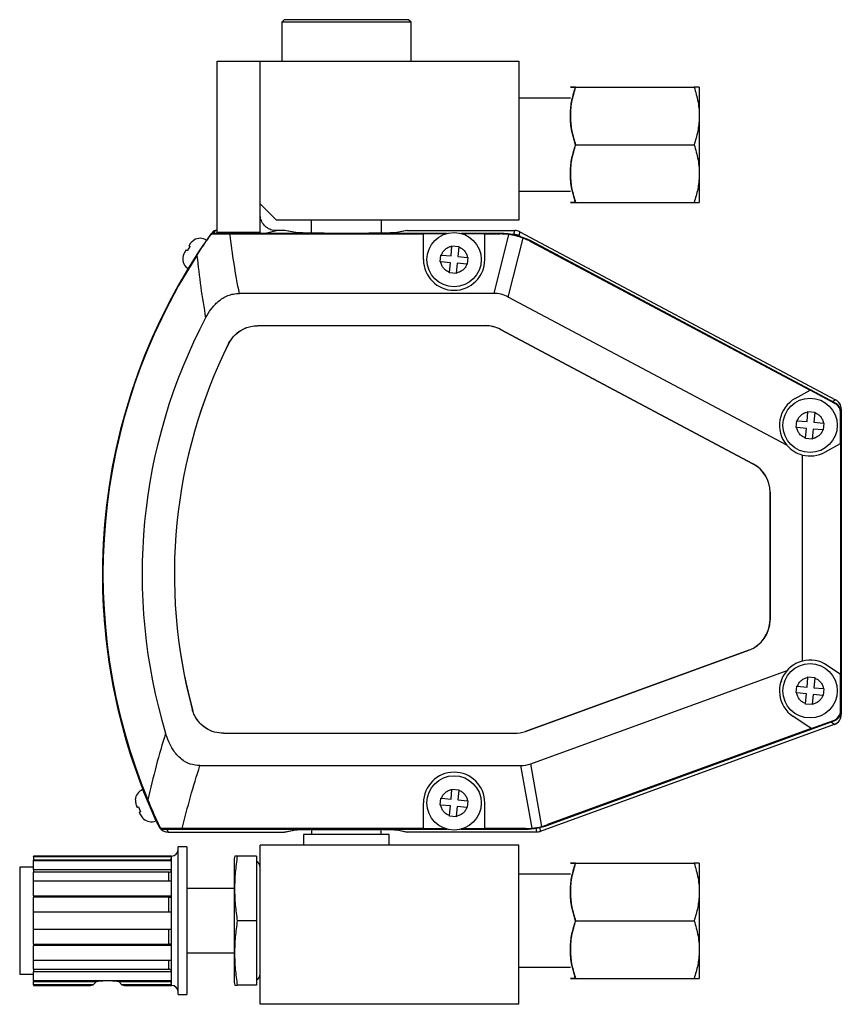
# Model space of a CAD drawing. Header units: inches. Extents: x 0.8 to 15.4, y -3.1 to 15.6.
# Tile 4 of 7: x 10.6 to 15.4, y 2.9 to 8.6. Entities that reach past the tile are written whole.
import ezdxf

# ---------------------------------------------------------------- set-up
doc = ezdxf.new("R2010")
doc.units = ezdxf.units.IN
doc.header["$MEASUREMENT"] = 0

msp = doc.modelspace()

# ---------------------------------------------------------------- linework, layer by layer
at = {"color": 7, "linetype": 'Continuous', "lineweight": 25}
for p, q in [((12.1532, 8.5972), (12.1382, 8.5822)), ((12.1382, 8.5822), (12.1382, 8.3572)), ((12.1885, 8.5822), (12.1382, 8.5822)), ((12.8732, 8.5972), (12.1532, 8.5972)), ((12.8882, 8.5822), (12.1885, 8.5822)), ((12.8882, 8.5822), (12.8732, 8.5972)), ((12.8882, 8.3572), (12.8882, 8.5822)), ((11.7632, 7.3622), (11.7632, 8.3572)), ((11.7632, 8.3572), (12.0132, 8.3572)), ((12.0132, 7.5282), (12.0132, 8.3572)), ((12.0132, 8.3572), (13.5132, 8.3572)), ((13.5132, 8.3572), (13.5132, 7.4342)), ((13.8125, 8.2068), (13.8124, 8.2066)), ((13.8424, 8.2068), (14.5304, 8.2068)), ((14.5604, 8.2066), (14.5603, 8.2068)), ((14.5604, 8.2066), (14.5604, 7.5378)), ((13.8124, 8.1422), (13.5132, 8.1422)), ((13.8424, 7.8722), (14.5304, 7.8722)), ((13.5132, 7.6022), (13.8124, 7.6022)), ((12.0132, 7.5282), (12.1072, 7.4342)), ((12.0132, 7.3622), (12.0132, 7.5282)), ((13.8124, 7.5378), (13.8125, 7.5376)), ((13.8424, 7.5376), (14.5304, 7.5376)), ((14.5603, 7.5376), (14.5604, 7.5378)), ((13.5132, 7.4342), (12.1072, 7.4342)), ((12.3097, 7.4342), (12.3097, 7.359)), ((12.7167, 7.359), (12.7167, 7.4342)), ((11.7398, 7.3682), (11.7315, 7.3566)), ((11.752, 7.3744), (11.74, 7.3575)), ((11.7632, 7.3744), (11.752, 7.3744)), ((11.752, 7.3744), (11.752, 7.3744)), ((12.1071, 7.3734), (12.0427, 7.3575)), ((12.1539, 7.3744), (12.1009, 7.3744)), ((12.2182, 7.3622), (12.1539, 7.3744)), ((12.1566, 7.3742), (12.1539, 7.3744)), ((12.221, 7.362), (12.1566, 7.3742)), ((12.8631, 7.3741), (12.8053, 7.362)), ((12.8662, 7.3744), (12.8084, 7.3623)), ((12.8662, 7.3744), (13.4898, 7.3744)), ((13.4845, 7.3529), (13.4898, 7.3744)), ((11.7257, 7.3482), (11.7242, 7.3512)), ((11.7364, 7.3575), (11.738, 7.3545)), ((13.097, 7.3575), (11.7364, 7.3575)), ((12.0132, 7.3622), (11.7632, 7.3622)), ((11.7632, 7.3575), (11.7632, 7.3622)), ((11.8376, 7.3543), (12.9602, 7.3543)), ((11.9994, 7.3575), (11.9982, 7.3622)), ((12.2182, 7.3622), (12.221, 7.362)), ((12.9602, 7.2055), (12.9602, 7.3543)), ((13.0864, 7.3543), (12.9602, 7.3543)), ((13.4064, 7.3575), (13.1794, 7.3575)), ((13.3162, 7.3543), (13.19, 7.3543)), ((13.3162, 7.2055), (13.3162, 7.3543)), ((13.3162, 7.3543), (13.4056, 7.3543)), ((13.4537, 7.3511), (13.3685, 7.0095)), ((13.4056, 7.3543), (13.4064, 7.3575)), ((13.4526, 6.9885), (13.5378, 7.3301)), ((13.4654, 7.3529), (13.4845, 7.3529)), ((13.4845, 7.3493), (13.4845, 7.3529)), ((13.5136, 7.3456), (13.5119, 7.3424)), ((13.5189, 7.3672), (13.5136, 7.3456)), ((13.5136, 7.3456), (13.5316, 7.336)), ((13.5189, 7.3672), (15.3513, 6.3929)), ((13.5818, 7.3103), (13.5826, 7.3136)), ((13.5818, 7.3103), (15.2027, 6.4478)), ((15.3503, 6.3729), (13.5826, 7.3136)), ((11.5825, 7.26), (11.5775, 7.2523)), ((11.6061, 7.2822), (11.5889, 7.2558)), ((11.6047, 7.2941), (11.5996, 7.2864)), ((13.1204, 7.227), (13.1257, 7.2833)), ((13.1257, 7.2833), (13.1259, 7.2858)), ((13.1259, 7.2858), (13.1651, 7.2821)), ((13.1649, 7.2796), (13.1596, 7.2233)), ((13.1651, 7.2821), (13.1649, 7.2796)), ((13.058, 7.1932), (13.0616, 7.2324)), ((13.0616, 7.2324), (13.0641, 7.2322)), ((13.0641, 7.2322), (13.1204, 7.227)), ((13.1596, 7.2233), (13.2159, 7.2181)), ((13.2184, 7.2178), (13.2148, 7.1786)), ((13.2159, 7.2181), (13.2184, 7.2178)), ((13.0605, 7.193), (13.058, 7.1932)), ((13.1168, 7.1878), (13.0605, 7.193)), ((13.1115, 7.1315), (13.1168, 7.1878)), ((13.156, 7.1841), (13.1507, 7.1278)), ((13.2123, 7.1789), (13.156, 7.1841)), ((13.2148, 7.1786), (13.2123, 7.1789)), ((13.1113, 7.129), (13.1115, 7.1315)), ((13.1505, 7.1253), (13.1113, 7.129)), ((13.1507, 7.1278), (13.1505, 7.1253)), ((13.3685, 7.0095), (11.8926, 7.0095)), ((15.0677, 6.1291), (13.4526, 6.9885)), ((11.9982, 6.8225), (13.3197, 6.8225)), ((11.9985, 6.8221), (11.9982, 6.8225)), ((13.3196, 6.8221), (11.9985, 6.8221)), ((13.3196, 6.8221), (13.3197, 6.8225)), ((13.4077, 6.8001), (13.4078, 6.8006)), ((14.8714, 6.0213), (13.4077, 6.8001)), ((13.4078, 6.8006), (14.8718, 6.0215)), ((11.8304, 6.7187), (11.8307, 6.7183)), ((15.1169, 6.4002), (15.2027, 6.4478)), ((15.3471, 6.371), (15.2027, 6.4478)), ((15.3332, 6.382), (15.3513, 6.3929)), ((15.3471, 6.371), (15.3503, 6.3729)), ((15.1854, 6.266), (15.1907, 6.3223)), ((15.1907, 6.3223), (15.1909, 6.3248)), ((15.1909, 6.3248), (15.2301, 6.3211)), ((15.2299, 6.3186), (15.2246, 6.2623)), ((15.2301, 6.3211), (15.2299, 6.3186)), ((15.3832, 6.3182), (15.3799, 6.3162)), ((15.3799, 6.139), (15.3799, 6.3162)), ((15.3842, 6.3382), (15.3806, 6.336)), ((15.3832, 4.5879), (15.3832, 6.3182)), ((15.3842, 6.3382), (15.3842, 4.5682)), ((15.123, 6.2322), (15.1266, 6.2714)), ((15.1255, 6.232), (15.123, 6.2322)), ((15.1249, 6.2648), (15.1273, 6.2714)), ((15.1818, 6.2268), (15.1255, 6.232)), ((15.1266, 6.2714), (15.1291, 6.2712)), ((15.1291, 6.2712), (15.1854, 6.266)), ((15.1765, 6.1705), (15.1818, 6.2268)), ((15.2246, 6.2623), (15.2809, 6.2571)), ((15.2834, 6.2568), (15.2798, 6.2176)), ((15.2809, 6.2571), (15.2834, 6.2568)), ((15.1763, 6.168), (15.1765, 6.1705)), ((15.2155, 6.1643), (15.1763, 6.168)), ((15.221, 6.2231), (15.2157, 6.1668)), ((15.2773, 6.2179), (15.221, 6.2231)), ((15.2798, 6.2176), (15.2773, 6.2179)), ((15.2157, 6.1668), (15.2155, 6.1643)), ((15.2895, 6.0889), (15.3799, 6.139)), ((15.3799, 6.139), (15.3799, 4.8)), ((15.1582, 4.8768), (15.1582, 6.0723)), ((14.8714, 6.0213), (14.8718, 6.0215)), ((14.9708, 5.8558), (14.9712, 5.856)), ((14.9708, 5.1168), (14.9708, 5.8558)), ((14.9712, 5.856), (14.9712, 5.1165)), ((14.9708, 5.1168), (14.9712, 5.1165)), ((13.5524, 4.4693), (14.8474, 4.9406)), ((14.8478, 4.9403), (13.5524, 4.4688)), ((14.8478, 4.9403), (14.8474, 4.9406)), ((13.5828, 4.2809), (15.0694, 4.8219)), ((15.3799, 4.8), (15.3027, 4.8521)), ((15.3799, 4.5902), (15.3799, 4.8)), ((15.1854, 4.726), (15.1907, 4.7823)), ((15.1907, 4.7823), (15.1909, 4.7848)), ((15.1909, 4.7848), (15.2301, 4.7811)), ((15.2299, 4.7786), (15.2246, 4.7223)), ((15.2301, 4.7811), (15.2299, 4.7786)), ((15.123, 4.6922), (15.1266, 4.7314)), ((15.1255, 4.692), (15.123, 4.6922)), ((15.1249, 4.7248), (15.1273, 4.7314)), ((15.1818, 4.6868), (15.1255, 4.692)), ((15.1266, 4.7314), (15.1291, 4.7312)), ((15.1291, 4.7312), (15.1854, 4.726)), ((15.1765, 4.6305), (15.1818, 4.6868)), ((15.221, 4.6831), (15.2157, 4.6268)), ((15.2773, 4.6779), (15.221, 4.6831)), ((15.2246, 4.7223), (15.2809, 4.7171)), ((15.2834, 4.7168), (15.2798, 4.6776)), ((15.2809, 4.7171), (15.2834, 4.7168)), ((15.1763, 4.628), (15.1765, 4.6305)), ((15.2155, 4.6243), (15.1763, 4.628)), ((15.2157, 4.6268), (15.2155, 4.6243)), ((15.2798, 4.6776), (15.2773, 4.6779)), ((11.62, 4.5964), (11.6197, 4.5959)), ((15.3799, 4.5902), (15.3832, 4.5879)), ((15.3807, 4.5707), (15.3842, 4.5682)), ((13.6814, 3.9251), (15.3424, 4.5297)), ((15.2103, 4.4851), (15.1037, 4.557)), ((15.2103, 4.4851), (15.3391, 4.532)), ((15.3434, 4.51), (15.3246, 4.5232)), ((15.3391, 4.532), (15.3424, 4.5297)), ((15.3842, 4.5682), (15.3842, 4.5682)), ((11.8006, 4.4575), (11.801, 4.458)), ((13.4883, 4.4575), (11.8006, 4.4575)), ((11.801, 4.458), (13.4883, 4.458)), ((13.4883, 4.458), (13.4883, 4.4575)), ((13.5524, 4.4693), (13.5524, 4.4688)), ((15.3434, 4.51), (13.6383, 3.8894)), ((15.2103, 4.4851), (13.6808, 3.9284)), ((11.6639, 4.2705), (13.5241, 4.2705)), ((13.5241, 4.2705), (13.5881, 3.9075)), ((13.6468, 3.9179), (13.5828, 4.2809)), ((11.3325, 4.1323), (11.3309, 4.1317)), ((11.3309, 4.1317), (11.4078, 3.9505)), ((13.1204, 4.076), (13.1257, 4.1323)), ((13.1257, 4.1323), (13.1259, 4.1348)), ((13.1259, 4.1348), (13.1651, 4.1311)), ((13.1649, 4.1286), (13.1596, 4.0723)), ((13.1651, 4.1311), (13.1649, 4.1286)), ((13.058, 4.0422), (13.0616, 4.0814)), ((13.0616, 4.0814), (13.0641, 4.0812)), ((13.0641, 4.0812), (13.1204, 4.076)), ((13.1596, 4.0723), (13.2159, 4.0671)), ((13.2184, 4.0668), (13.2148, 4.0276)), ((13.2159, 4.0671), (13.2184, 4.0668)), ((11.2962, 4.0371), (11.2998, 4.0286)), ((11.3068, 4.0316), (11.3191, 4.0026)), ((11.3121, 3.9996), (11.3157, 3.9911)), ((11.3887, 4.0023), (11.3868, 4.0015)), ((12.9602, 3.9058), (12.9602, 4.0545)), ((13.0605, 4.042), (13.058, 4.0422)), ((13.1168, 4.0368), (13.0605, 4.042)), ((13.1115, 3.9805), (13.1168, 4.0368)), ((13.156, 4.0331), (13.1507, 3.9768)), ((13.2123, 4.0279), (13.156, 4.0331)), ((13.2148, 4.0276), (13.2123, 4.0279)), ((13.3162, 3.9058), (13.3162, 4.0545)), ((11.3929, 3.9878), (11.3948, 3.9886)), ((11.4078, 3.9505), (11.4094, 3.9511)), ((11.415, 3.9441), (11.4131, 3.9432)), ((11.4131, 3.9432), (11.4233, 3.9212)), ((11.4226, 3.9287), (11.4131, 3.9432)), ((13.1113, 3.978), (13.1115, 3.9805)), ((13.1505, 3.9743), (13.1113, 3.978)), ((13.1507, 3.9768), (13.1505, 3.9743)), ((11.4305, 3.9111), (11.4324, 3.914)), ((11.4459, 3.9055), (11.4441, 3.9025)), ((11.4441, 3.9025), (13.097, 3.9025)), ((11.4716, 3.9025), (11.4794, 3.8856)), ((11.4794, 3.8856), (12.1539, 3.8856)), ((12.9602, 3.9058), (11.5615, 3.9058)), ((12.1539, 3.8856), (12.2182, 3.8978)), ((12.1539, 3.8856), (12.1566, 3.8859)), ((12.1566, 3.8859), (12.221, 3.8981)), ((12.2182, 3.8978), (12.221, 3.8981)), ((12.3097, 3.9025), (12.3097, 3.8992)), ((12.3097, 3.8992), (12.5132, 3.8992)), ((12.3117, 3.8992), (12.3117, 3.8712)), ((12.5132, 3.8992), (12.7167, 3.8992)), ((12.7147, 3.8712), (12.7147, 3.8992)), ((12.7167, 3.8992), (12.7167, 3.9025)), ((12.8053, 3.8981), (12.8631, 3.886)), ((12.8084, 3.8978), (12.8662, 3.8856)), ((13.6171, 3.8856), (12.8662, 3.8856)), ((12.9602, 3.9058), (13.0864, 3.9058)), ((13.1794, 3.9025), (13.5531, 3.9025)), ((13.19, 3.9058), (13.3162, 3.9058)), ((13.5526, 3.9058), (13.3162, 3.9058)), ((13.5526, 3.9058), (13.5531, 3.9025)), ((13.6133, 3.9072), (13.6121, 3.9072)), ((13.6345, 3.9109), (13.6133, 3.9072)), ((13.6133, 3.9072), (13.6133, 3.9074)), ((13.6171, 3.8856), (13.6133, 3.9072)), ((13.6343, 3.9114), (13.6345, 3.9109)), ((13.6385, 3.9124), (13.6345, 3.9109)), ((13.6345, 3.9109), (13.6383, 3.8894)), ((13.6808, 3.9284), (13.6814, 3.9251)), ((12.2647, 3.8712), (12.2647, 3.8092)), ((12.7617, 3.8712), (12.2647, 3.8712)), ((12.7617, 3.8092), (12.7617, 3.8712)), ((11.5882, 3.7987), (11.5382, 3.7987)), ((11.5382, 3.3712), (11.5382, 3.7987)), ((11.5882, 3.7987), (11.5882, 3.3712)), ((12.0132, 2.8862), (12.0132, 3.8092)), ((13.5132, 3.8092), (12.0132, 3.8092)), ((13.5132, 2.8862), (13.5132, 3.8092)), ((11.4982, 3.7462), (10.6982, 3.7462)), ((10.6982, 3.743), (10.6982, 3.7462)), ((10.6982, 3.743), (11.4982, 3.743)), ((10.6982, 3.743), (10.6982, 3.7232)), ((11.4832, 3.7232), (10.6982, 3.7232)), ((10.6982, 3.7177), (10.6982, 3.7232)), ((11.4982, 3.7177), (10.6982, 3.7177)), ((10.6982, 3.6687), (10.6982, 3.7177)), ((11.4832, 3.7177), (11.4832, 3.7232)), ((11.4982, 3.743), (11.4982, 3.7462)), ((11.4982, 3.7177), (11.4982, 3.743)), ((11.4982, 3.6687), (11.4982, 3.7177)), ((11.8667, 3.7452), (11.8625, 3.7296)), ((11.8625, 3.7296), (11.8625, 3.3712)), ((11.9924, 3.7452), (11.8822, 3.7452)), ((11.9924, 3.7452), (11.9924, 3.3712)), ((10.6982, 3.6812), (10.6182, 3.6812)), ((10.6182, 3.6812), (10.6182, 3.3712)), ((10.6982, 3.6687), (11.4982, 3.6687)), ((10.6982, 3.6687), (10.6982, 3.6528)), ((11.4982, 3.5995), (11.4982, 3.6687)), ((13.8125, 3.7058), (13.8124, 3.7056)), ((13.8424, 3.7058), (14.5304, 3.7058)), ((14.5604, 3.7056), (14.5603, 3.7058)), ((14.5604, 3.7056), (14.5604, 3.0368)), ((11.4832, 3.6528), (10.6982, 3.6528)), ((10.6982, 3.5995), (10.6982, 3.6528)), ((11.4982, 3.5995), (10.6982, 3.5995)), ((10.6982, 3.5147), (10.6982, 3.5995)), ((11.4832, 3.5995), (11.4832, 3.6528)), ((11.4982, 3.5147), (11.4982, 3.5995)), ((13.8124, 3.6412), (13.5132, 3.6412)), ((11.8625, 3.5582), (11.5882, 3.5582)), ((10.6982, 3.5147), (11.4982, 3.5147)), ((10.6982, 3.5147), (10.6982, 3.5071)), ((11.4832, 3.5071), (10.6982, 3.5071)), ((10.6982, 3.4201), (10.6982, 3.5071)), ((11.4832, 3.4201), (11.4832, 3.5071)), ((11.4982, 3.4201), (11.4982, 3.5147)), ((10.6182, 3.3712), (10.6182, 3.0612)), ((10.6982, 3.3223), (10.6982, 3.4201)), ((11.4982, 3.4201), (10.6982, 3.4201)), ((11.4982, 3.3223), (11.4982, 3.4201)), ((11.5382, 2.9437), (11.5382, 3.3712)), ((11.5882, 3.3712), (11.5882, 2.9437)), ((11.8625, 3.3712), (11.8625, 3.0128)), ((11.9924, 3.3712), (11.8822, 3.3712)), ((11.9924, 3.3712), (11.9924, 2.9972)), ((13.8424, 3.3712), (14.5304, 3.3712)), ((10.6982, 3.3223), (11.4982, 3.3223)), ((10.6982, 3.2353), (10.6982, 3.3223)), ((11.4832, 3.2353), (11.4832, 3.3223)), ((11.4982, 3.2277), (11.4982, 3.3223)), ((10.6982, 3.2353), (11.4832, 3.2353)), ((10.6982, 3.2353), (10.6982, 3.2277)), ((11.4982, 3.2277), (10.6982, 3.2277)), ((10.6982, 3.1429), (10.6982, 3.2277)), ((11.4982, 3.1429), (11.4982, 3.2277)), ((10.6982, 3.1429), (11.4982, 3.1429)), ((10.6982, 3.0896), (10.6982, 3.1429)), ((11.4832, 3.0896), (11.4832, 3.1429)), ((11.4982, 3.0737), (11.4982, 3.1429)), ((11.5882, 3.1842), (11.8625, 3.1842)), ((10.6982, 3.0896), (11.4832, 3.0896)), ((10.6982, 3.0896), (10.6982, 3.0737)), ((13.5132, 3.1012), (13.8124, 3.1012)), ((10.6182, 3.0612), (10.6982, 3.0612)), ((11.4982, 3.0737), (10.6982, 3.0737)), ((10.6982, 3.0247), (10.6982, 3.0737)), ((11.4982, 3.0247), (11.4982, 3.0737)), ((13.8124, 3.0368), (13.8125, 3.0366)), ((13.8424, 3.0366), (14.5304, 3.0366)), ((14.5603, 3.0366), (14.5604, 3.0368)), ((10.6982, 3.0247), (11.4982, 3.0247)), ((10.6982, 3.0247), (10.6982, 3.0192)), ((10.6982, 3.0192), (11.0638, 3.0192)), ((10.6982, 2.9994), (10.6982, 3.0192)), ((11.045, 2.9994), (10.6982, 2.9994)), ((10.6982, 2.9994), (10.6982, 2.9962)), ((10.6982, 2.9962), (11.0298, 2.9962)), ((11.045, 2.9994), (11.0638, 3.0192)), ((11.1926, 3.0192), (11.4832, 3.0192)), ((11.1926, 3.0192), (11.2115, 2.9994)), ((11.4982, 2.9994), (11.2115, 2.9994)), ((11.2267, 2.9962), (11.4982, 2.9962)), ((11.4832, 3.0192), (11.4832, 3.0247)), ((11.4982, 2.9994), (11.4982, 3.0247)), ((11.4982, 2.9962), (11.4982, 2.9994)), ((11.8625, 3.0128), (11.8667, 2.9972)), ((11.9924, 2.9972), (11.8822, 2.9972)), ((11.5382, 2.9437), (11.5882, 2.9437)), ((13.5132, 2.8862), (12.0132, 2.8862))]:
    msp.add_line(p, q, dxfattribs=at)
at = {"color": 7, "linetype": 'Continuous', "lineweight": 25, "flags": 128}
for points in [[(12.8631, 7.3741), (12.8633, 7.3742), (12.8662, 7.3744)], [(12.8053, 7.362), (12.8055, 7.362), (12.8084, 7.3623)], [(12.8084, 3.8978), (12.8055, 3.8981), (12.8053, 3.8981)], [(12.8662, 3.8856), (12.8633, 3.8859), (12.8631, 3.886)]]:
    msp.add_lwpolyline(points, dxfattribs=at)
at = {"color": 7, "linetype": 'Continuous', "lineweight": 25}
for centre in [(13.1382, 7.2055), (15.2032, 6.2445), (15.2032, 4.7045), (13.1382, 4.0545)]:
    msp.add_circle(centre, 0.1575, dxfattribs=at)
for centre, radius, start, end in [((11.752, 7.3594), 0.015, 89.9849, 144.301), ((11.752, 7.3594), 0.015, 90, 144.3031), ((13.4898, 7.3124), 0.062, 62.0044, 89.9956), ((14.5132, 5.3805), 3.415, 144.756, 205.4863), ((11.6649, 7.2604), 0.0689, 57, 121.2137), ((14.5132, 5.3805), 3.4117, 147.1677, 202.5492), ((11.6328, 7.2109), 0.0689, 172.8376, 237), ((13.1382, 7.2055), 0.178, 180, 0), ((14.5132, 5.3805), 3.185, 152.167, 196.8093), ((14.5132, 5.3805), 2.998, 153.4891, 195.1712), ((14.5132, 5.3805), 2.9976, 153.4946, 195.1644), ((15.2032, 6.2445), 0.178, 119, 220.4281), ((15.3222, 6.3382), 0.062, 0, 62), ((15.3222, 6.3381), 0.062, 0.0112, 61.9888), ((15.2032, 6.2445), 0.178, 220.4281, 255.3562), ((15.2032, 6.2445), 0.178, 255.3562, 299), ((14.5132, 5.3755), 3.415, 179.9581, 204.7983), ((15.2032, 4.7045), 0.178, 104.6438, 138.7368), ((15.2032, 4.7045), 0.178, 56, 104.6438), ((15.2032, 4.7045), 0.178, 138.7368, 236), ((15.3222, 4.5682), 0.062, 290, 0), ((15.3222, 4.5683), 0.062, 290.0133, 359.9867), ((13.1382, 4.0545), 0.178, 0, 180), ((11.3578, 4.0682), 0.0689, 113, 177.2137), ((11.3809, 4.0139), 0.0689, 228.8376, 293), ((13.6171, 3.9477), 0.062, 270.0031, 289.9969), ((11.4982, 3.7862), 0.04, 270, 0), ((11.9782, 3.6817), 0.035, 0, 66.0415), ((11.9782, 3.0607), 0.035, 293.9585, 0), ((11.4982, 2.9562), 0.04, 0, 90)]:
    msp.add_arc(centre, radius, start, end, dxfattribs=at)
for centre, major_axis, ratio, start_param, end_param in [((13.4047, 6.9756), (0.0471, 0.3758), 0.990062, 6.278219, 6.406778), ((13.4064, 6.9825), (0.0908, 0.3639), 0.999838, 6.038713, 6.527657), ((13.4066, 6.9831), (0.3638, -0.0908), 0.989211, 1.454883, 1.68671), ((13.4047, 6.9756), (0.1349, 0.3539), 0.990062, 6.159593, 6.288152), ((13.2173, 6.2246), (-0.1945, -0.7797), 0.466671, 3.025679, 3.257506), ((13.3196, 6.6346), (-0.0454, -0.182), 0.999838, 2.897121, 3.386064), ((13.3197, 6.635), (-0.0454, -0.182), 0.999838, 2.897121, 3.386064), ((15.3179, 6.3162), (0.0532, 0.0319), 0.999793, 5.742388, 6.823982), ((15.3212, 6.3182), (0.0532, 0.0319), 0.999793, 5.742388, 6.823982), ((14.7832, 5.8557), (-0.1608, -0.0966), 0.999793, 2.600796, 3.682389), ((14.7837, 5.856), (-0.1608, -0.0966), 0.999793, 2.600796, 3.682389), ((14.7832, 5.1168), (-0.1536, 0.1076), 0.999773, 2.530823, 3.752362), ((14.7837, 5.1165), (-0.1536, 0.1076), 0.999773, 2.530823, 3.752362), ((15.3179, 4.5902), (0.0508, -0.0356), 0.999773, 5.672416, 6.893955), ((15.3212, 4.5879), (0.0508, -0.0356), 0.999773, 5.672416, 6.893955), ((13.4882, 4.6455), (-0.0326, 0.1847), 0.999843, 2.967097, 3.316088), ((13.4883, 4.6451), (-0.0326, 0.1847), 0.999843, 2.967097, 3.316088), ((13.4097, 5.0908), (0.1442, -0.8177), 0.451632, 6.203723, 6.362647), ((13.5519, 4.2843), (-0.0337, 0.377), 0.990737, 3.053284, 3.148317), ((13.5531, 4.2776), (0.0651, -0.3694), 0.999843, 6.10869, 6.45768), ((13.5532, 4.2768), (0.3693, 0.0651), 0.989166, 4.632927, 4.791851), ((13.5519, 4.2843), (-0.0973, 0.3658), 0.990737, 3.134868, 3.229901)]:
    msp.add_ellipse(centre, major_axis=major_axis, ratio=ratio, start_param=start_param, end_param=end_param, dxfattribs=at)
for points, knots in [([(13.8424, 7.8722), (13.8338, 7.9012), (13.8163, 7.96), (13.8099, 8.047), (13.8193, 8.1301), (13.8347, 8.1811), (13.8424, 8.2068)], [0, 0, 0, 0, 0.264613, 0.534965, 0.765352, 1, 1, 1, 1]), ([(13.8424, 8.2068), (13.8338, 8.1778), (13.8163, 8.1191), (13.8099, 8.0321), (13.8193, 7.9489), (13.8347, 7.8979), (13.8424, 7.8722)], [0, 0, 0, 0, 0.264613, 0.534965, 0.765352, 1, 1, 1, 1]), ([(13.8424, 8.2068), (13.8338, 8.2068), (13.8163, 8.2068), (13.8099, 8.2068), (13.8193, 8.2068), (13.8347, 8.2068), (13.8424, 8.2068)], [0, 0, 0, 0, 0.264613, 0.534965, 0.765352, 1, 1, 1, 1]), ([(14.5304, 8.2068), (14.5391, 8.1778), (14.5565, 8.1191), (14.5629, 8.0321), (14.5535, 7.9489), (14.5382, 7.8979), (14.5304, 7.8722)], [0, 0, 0, 0, 0.264613, 0.534965, 0.765353, 1, 1, 1, 1]), ([(14.5593, 8.2068), (14.5596, 8.2068), (14.5622, 8.2068), (14.5526, 8.2068), (14.5379, 8.2068), (14.5304, 8.2068)], [0, 0, 0, 0, 0.06989, 0.530684, 1, 1, 1, 1]), ([(13.8424, 7.5376), (13.8338, 7.5666), (13.8163, 7.6253), (13.8099, 7.7123), (13.8193, 7.7955), (13.8347, 7.8465), (13.8424, 7.8722)], [0, 0, 0, 0, 0.264613, 0.534966, 0.765352, 1, 1, 1, 1]), ([(13.8424, 7.8722), (13.8338, 7.8432), (13.8163, 7.7844), (13.8099, 7.6974), (13.8193, 7.6143), (13.8347, 7.5633), (13.8424, 7.5376)], [0, 0, 0, 0, 0.264613, 0.534965, 0.765352, 1, 1, 1, 1]), ([(14.5304, 7.8722), (14.5391, 7.8432), (14.5565, 7.7844), (14.5629, 7.6974), (14.5535, 7.6143), (14.5382, 7.5633), (14.5304, 7.5376)], [0, 0, 0, 0, 0.264613, 0.534965, 0.765352, 1, 1, 1, 1]), ([(13.8424, 7.5376), (13.8338, 7.5376), (13.8163, 7.5376), (13.8099, 7.5376), (13.8193, 7.5376), (13.8347, 7.5376), (13.8424, 7.5376)], [0, 0, 0, 0, 0.264613, 0.534966, 0.765353, 1, 1, 1, 1]), ([(14.5304, 7.5376), (14.5394, 7.5376), (14.5564, 7.5376), (14.5583, 7.5376), (14.5593, 7.5376)], [0, 0, 0, 0, 0.529223, 1, 1, 1, 1]), ([(12.1071, 7.3734), (12.0965, 7.3744), (12.0754, 7.3765), (12.0473, 7.3927), (12.0261, 7.4165), (12.0148, 7.4429), (12.0137, 7.4604), (12.0132, 7.4674)], [0, 0, 0, 0, 0.214419, 0.428824, 0.6432, 0.857798, 1, 1, 1, 1]), ([(11.6297, 7.3185), (11.6231, 7.3138), (11.6134, 7.3069), (11.6068, 7.2972), (11.6047, 7.2941)], [0, 0, 0, 0, 0.684518, 1, 1, 1, 1]), ([(11.6465, 7.2303), (11.6594, 7.2502), (11.6855, 7.2902), (11.7123, 7.3288), (11.7257, 7.3482)], [0, 0, 0, 0, 0.4969912, 1, 1, 1, 1]), ([(11.7364, 7.3575), (11.7352, 7.3574), (11.7322, 7.3572), (11.7277, 7.3552), (11.7254, 7.3526), (11.7242, 7.3512)], [0, 0, 0, 0, 0.26493, 0.617853, 1, 1, 1, 1]), ([(11.7257, 7.3482), (11.7265, 7.3492), (11.7281, 7.3511), (11.7315, 7.3533), (11.7349, 7.3544), (11.7371, 7.3545), (11.738, 7.3545)], [0, 0, 0, 0, 0.261471, 0.523149, 0.823105, 1, 1, 1, 1]), ([(11.738, 7.3545), (11.7541, 7.3545), (11.7868, 7.3543), (11.8206, 7.3543), (11.8376, 7.3543)], [0, 0, 0, 0, 0.494539, 1, 1, 1, 1]), ([(11.8926, 7.0095), (11.8818, 7.0666), (11.8602, 7.1811), (11.8452, 7.2964), (11.8376, 7.3543)], [0, 0, 0, 0, 0.498571, 1, 1, 1, 1]), ([(12.0133, 7.3622), (12.0135, 7.3609), (12.0138, 7.3592), (12.015, 7.3579), (12.0152, 7.3575)], [0, 0, 0, 0, 0.755111, 1, 1, 1, 1]), ([(12.5115, 7.3575), (12.4953, 7.3576), (12.461, 7.3576), (12.4095, 7.3578), (12.3588, 7.3583), (12.3128, 7.3589), (12.2742, 7.3596), (12.2452, 7.3604), (12.2257, 7.3613), (12.2206, 7.3619), (12.2182, 7.3622)], [0, 0, 0, 0, 0.111247, 0.235794, 0.364923, 0.496474, 0.628029, 0.757169, 0.881731, 1, 1, 1, 1]), ([(12.8084, 7.3623), (12.8061, 7.362), (12.8014, 7.3614), (12.7823, 7.3605), (12.7538, 7.3596), (12.7156, 7.3589), (12.6699, 7.3583), (12.6194, 7.3578), (12.5679, 7.3576), (12.5335, 7.3576), (12.5173, 7.3575)], [0, 0, 0, 0, 0.1181875, 0.2426642, 0.3717159, 0.5031808, 0.6346419, 0.7636829, 0.8881442, 1, 1, 1, 1]), ([(11.5889, 7.2558), (11.5864, 7.2574), (11.5828, 7.2598), (11.5826, 7.2599), (11.5825, 7.26)], [0, 0, 0, 0, 0.684518, 1, 1, 1, 1]), ([(11.5996, 7.2864), (11.6003, 7.286), (11.6011, 7.2855), (11.6052, 7.2828), (11.6061, 7.2822)], [0, 0, 0, 0, 0.790225, 1, 1, 1, 1]), ([(13.0641, 7.2322), (13.0669, 7.2385), (13.0727, 7.2513), (13.0874, 7.2668), (13.1053, 7.2784), (13.119, 7.2817), (13.1257, 7.2833)], [0, 0, 0, 0, 0.245513, 0.5, 0.754487, 1, 1, 1, 1]), ([(13.1649, 7.2796), (13.1712, 7.2768), (13.184, 7.2711), (13.1995, 7.2564), (13.2111, 7.2384), (13.2143, 7.2248), (13.2159, 7.2181)], [0, 0, 0, 0, 0.245513, 0.5, 0.754487, 1, 1, 1, 1]), ([(11.5775, 7.2523), (11.573, 7.244), (11.5673, 7.2336), (11.5657, 7.2219), (11.5653, 7.2195)], [0, 0, 0, 0, 0.790225, 1, 1, 1, 1]), ([(11.6465, 7.2303), (11.6533, 7.1686), (11.6667, 7.0474), (11.6868, 6.9268), (11.6967, 6.8676)], [0, 0, 0, 0, 0.509243, 1, 1, 1, 1]), ([(13.1115, 7.1315), (13.1052, 7.1343), (13.0924, 7.14), (13.0769, 7.1547), (13.0653, 7.1727), (13.0621, 7.1863), (13.0605, 7.193)], [0, 0, 0, 0, 0.245513, 0.5, 0.754487, 1, 1, 1, 1]), ([(13.2123, 7.1789), (13.2095, 7.1726), (13.2037, 7.1598), (13.189, 7.1443), (13.1711, 7.1327), (13.1574, 7.1294), (13.1507, 7.1278)], [0, 0, 0, 0, 0.245513, 0.5, 0.754487, 1, 1, 1, 1]), ([(13.2749, 7.0934), (13.2765, 7.0953), (13.2782, 7.0973), (13.2804, 7.0986), (13.2805, 7.0987)], [0, 0, 0, 0, 0.940384, 1, 1, 1, 1]), ([(11.6967, 6.8676), (11.7066, 6.8847), (11.7268, 6.9196), (11.7619, 6.9573), (11.7959, 6.9825), (11.8254, 6.9975), (11.858, 7.0076), (11.8809, 7.0089), (11.8926, 7.0095)], [0, 0, 0, 0, 0.2331563, 0.4740972, 0.6006851, 0.7303923, 0.862682, 1, 1, 1, 1]), ([(11.8304, 6.7187), (11.8395, 6.7338), (11.8577, 6.7638), (11.894, 6.7928), (11.9285, 6.81), (11.9613, 6.8203), (11.985, 6.8218), (11.9982, 6.8225)], [0, 0, 0, 0, 0.25254, 0.50508, 0.657477, 0.809873, 1, 1, 1, 1]), ([(11.8307, 6.7183), (11.8398, 6.7333), (11.8579, 6.7634), (11.8942, 6.7923), (11.9287, 6.8095), (11.9616, 6.8199), (11.9853, 6.8213), (11.9985, 6.8221)], [0, 0, 0, 0, 0.2525178, 0.5050361, 0.6574197, 0.8098033, 1, 1, 1, 1]), ([(15.1291, 6.2712), (15.1319, 6.2775), (15.1377, 6.2903), (15.1524, 6.3058), (15.1703, 6.3174), (15.184, 6.3207), (15.1907, 6.3223)], [0, 0, 0, 0, 0.245513, 0.5, 0.754487, 1, 1, 1, 1]), ([(15.2299, 6.3186), (15.2362, 6.3158), (15.249, 6.3101), (15.2645, 6.2954), (15.2761, 6.2774), (15.2793, 6.2638), (15.2809, 6.2571)], [0, 0, 0, 0, 0.245513, 0.5, 0.754487, 1, 1, 1, 1]), ([(15.1765, 6.1705), (15.1702, 6.1733), (15.1574, 6.179), (15.1419, 6.1937), (15.1303, 6.2117), (15.1271, 6.2253), (15.1255, 6.232)], [0, 0, 0, 0, 0.245513, 0.5, 0.754487, 1, 1, 1, 1]), ([(15.2773, 6.2179), (15.2745, 6.2116), (15.2687, 6.1988), (15.254, 6.1833), (15.2361, 6.1717), (15.2224, 6.1684), (15.2157, 6.1668)], [0, 0, 0, 0, 0.245513, 0.5, 0.754487, 1, 1, 1, 1]), ([(15.0365, 4.7603), (15.0357, 4.7581), (15.0348, 4.7557), (15.0332, 4.7538), (15.0331, 4.7537)], [0, 0, 0, 0, 0.9497937, 1, 1, 1, 1]), ([(15.1291, 4.7312), (15.1319, 4.7375), (15.1377, 4.7503), (15.1524, 4.7658), (15.1703, 4.7774), (15.184, 4.7807), (15.1907, 4.7823)], [0, 0, 0, 0, 0.245513, 0.5, 0.754487, 1, 1, 1, 1]), ([(15.2299, 4.7786), (15.2362, 4.7758), (15.249, 4.7701), (15.2645, 4.7554), (15.2761, 4.7374), (15.2793, 4.7238), (15.2809, 4.7171)], [0, 0, 0, 0, 0.2455128, 0.5, 0.7544872, 1, 1, 1, 1]), ([(15.1765, 4.6305), (15.1702, 4.6333), (15.1574, 4.639), (15.1419, 4.6537), (15.1303, 4.6717), (15.1271, 4.6853), (15.1255, 4.692)], [0, 0, 0, 0, 0.245513, 0.5, 0.754487, 1, 1, 1, 1]), ([(15.2773, 4.6779), (15.2745, 4.6716), (15.2687, 4.6588), (15.254, 4.6433), (15.2361, 4.6317), (15.2224, 4.6284), (15.2157, 4.6268)], [0, 0, 0, 0, 0.245513, 0.5, 0.754487, 1, 1, 1, 1]), ([(11.8006, 4.4575), (11.7829, 4.459), (11.7476, 4.4619), (11.7053, 4.4818), (11.6744, 4.5052), (11.6527, 4.5284), (11.6353, 4.5549), (11.6249, 4.578), (11.6208, 4.592), (11.6197, 4.5959)], [0, 0, 0, 0, 0.216411, 0.432823, 0.562088, 0.691352, 0.820612, 0.949872, 1, 1, 1, 1]), ([(11.801, 4.458), (11.7833, 4.4594), (11.7479, 4.4623), (11.7056, 4.4822), (11.6747, 4.5057), (11.653, 4.5288), (11.6356, 4.5554), (11.6253, 4.5784), (11.6212, 4.5925), (11.62, 4.5964)], [0, 0, 0, 0, 0.216392, 0.432784, 0.562037, 0.691289, 0.820538, 0.949786, 1, 1, 1, 1]), ([(11.4643, 4.4595), (11.4456, 4.3964), (11.4077, 4.2681), (11.3776, 4.1382), (11.3623, 4.0722)], [0, 0, 0, 0, 0.491617, 1, 1, 1, 1]), ([(11.6639, 4.2705), (11.6448, 4.2723), (11.6065, 4.2758), (11.5616, 4.302), (11.5299, 4.3323), (11.5042, 4.3664), (11.4813, 4.4088), (11.47, 4.4426), (11.4643, 4.4595)], [0, 0, 0, 0, 0.1934855, 0.387131, 0.5126244, 0.6383328, 0.8189982, 1, 1, 1, 1]), ([(11.5615, 3.9058), (11.5768, 3.9673), (11.6072, 4.0897), (11.6451, 4.2104), (11.6639, 4.2705)], [0, 0, 0, 0, 0.502137, 1, 1, 1, 1]), ([(13.0641, 4.0812), (13.0669, 4.0875), (13.0727, 4.1003), (13.0874, 4.1158), (13.1053, 4.1274), (13.119, 4.1307), (13.1257, 4.1323)], [0, 0, 0, 0, 0.245513, 0.5, 0.754487, 1, 1, 1, 1]), ([(13.1649, 4.1286), (13.1712, 4.1258), (13.184, 4.1201), (13.1995, 4.1054), (13.2111, 4.0874), (13.2143, 4.0738), (13.2159, 4.0671)], [0, 0, 0, 0, 0.245513, 0.5, 0.754487, 1, 1, 1, 1]), ([(11.2899, 4.0715), (11.2902, 4.0634), (11.2905, 4.0515), (11.2948, 4.0406), (11.2962, 4.0371)], [0, 0, 0, 0, 0.684518, 1, 1, 1, 1]), ([(11.4324, 3.914), (11.4204, 3.9398), (11.3963, 3.9916), (11.3737, 4.0452), (11.3623, 4.0722)], [0, 0, 0, 0, 0.497038, 1, 1, 1, 1]), ([(11.2998, 4.0286), (11.3005, 4.0289), (11.3013, 4.0293), (11.3059, 4.0312), (11.3068, 4.0316)], [0, 0, 0, 0, 0.790225, 1, 1, 1, 1]), ([(11.3191, 4.0026), (11.3164, 4.0015), (11.3125, 3.9998), (11.3122, 3.9997), (11.3121, 3.9996)], [0, 0, 0, 0, 0.684518, 1, 1, 1, 1]), ([(11.3929, 3.9878), (11.3928, 3.9879), (11.3927, 3.9882), (11.3916, 3.9906), (11.3901, 3.9941), (11.3884, 3.9979), (11.3873, 4.0005), (11.3868, 4.0015)], [0, 0, 0, 0, 0.214693, 0.429387, 0.64408, 0.858773, 1, 1, 1, 1]), ([(13.1115, 3.9805), (13.1052, 3.9833), (13.0924, 3.989), (13.0769, 4.0037), (13.0653, 4.0217), (13.0621, 4.0353), (13.0605, 4.042)], [0, 0, 0, 0, 0.245513, 0.5, 0.754487, 1, 1, 1, 1]), ([(13.2123, 4.0279), (13.2095, 4.0216), (13.2037, 4.0088), (13.189, 3.9933), (13.1711, 3.9817), (13.1574, 3.9784), (13.1507, 3.9768)], [0, 0, 0, 0, 0.245513, 0.5, 0.754487, 1, 1, 1, 1]), ([(11.3157, 3.9911), (11.32, 3.9828), (11.3255, 3.9723), (11.3342, 3.9644), (11.3361, 3.9628)], [0, 0, 0, 0, 0.790225, 1, 1, 1, 1]), ([(11.4233, 3.9212), (11.4276, 3.9143), (11.4355, 3.9015), (11.4519, 3.8914), (11.4664, 3.8864), (11.475, 3.8859), (11.4794, 3.8856)], [0, 0, 0, 0, 0.3465721, 0.6346551, 0.8077991, 1, 1, 1, 1]), ([(11.4305, 3.9111), (11.4314, 3.9096), (11.4331, 3.9067), (11.4374, 3.9038), (11.4412, 3.9026), (11.4435, 3.9026), (11.4441, 3.9025)], [0, 0, 0, 0, 0.299497, 0.598995, 0.898474, 1, 1, 1, 1]), ([(11.4459, 3.9055), (11.4444, 3.9056), (11.4413, 3.9059), (11.437, 3.9081), (11.434, 3.911), (11.4328, 3.9132), (11.4324, 3.914)], [0, 0, 0, 0, 0.2819159, 0.5646536, 0.8306147, 1, 1, 1, 1]), ([(11.5615, 3.9058), (11.5421, 3.9058), (11.5028, 3.9058), (11.465, 3.9056), (11.4459, 3.9055)], [0, 0, 0, 0, 0.4933384, 1, 1, 1, 1]), ([(12.2182, 3.8978), (12.2206, 3.8981), (12.2257, 3.8988), (12.2452, 3.8996), (12.2742, 3.9005), (12.3128, 3.9012), (12.3588, 3.9018), (12.4095, 3.9022), (12.461, 3.9025), (12.4953, 3.9025), (12.5115, 3.9025)], [0, 0, 0, 0, 0.1182686, 0.2428306, 0.3719707, 0.5035256, 0.6350767, 0.7642061, 0.8887527, 1, 1, 1, 1]), ([(12.5173, 3.9025), (12.5335, 3.9025), (12.5679, 3.9025), (12.6194, 3.9022), (12.6699, 3.9018), (12.7156, 3.9012), (12.7538, 3.9004), (12.7823, 3.8996), (12.8014, 3.8987), (12.8061, 3.8981), (12.8084, 3.8978)], [0, 0, 0, 0, 0.111856, 0.236317, 0.365358, 0.496819, 0.628284, 0.757336, 0.881812, 1, 1, 1, 1]), ([(11.4832, 3.7232), (11.4849, 3.7233), (11.4883, 3.7237), (11.4928, 3.7262), (11.4962, 3.73), (11.498, 3.7342), (11.4982, 3.7369), (11.4982, 3.738)], [0, 0, 0, 0, 0.214694, 0.429388, 0.644082, 0.858775, 1, 1, 1, 1]), ([(11.8822, 3.7452), (11.8781, 3.7452), (11.8701, 3.7452), (11.8653, 3.7452), (11.8667, 3.7452), (11.8668, 3.7452)], [0, 0, 0, 0, 0.49532, 0.990476, 1, 1, 1, 1]), ([(11.8822, 3.3712), (11.8779, 3.402), (11.8695, 3.4635), (11.8653, 3.557), (11.8693, 3.6511), (11.8779, 3.7139), (11.8822, 3.7452)], [0, 0, 0, 0, 0.247646, 0.495209, 0.747561, 1, 1, 1, 1]), ([(11.4832, 3.6528), (11.4849, 3.653), (11.4883, 3.6532), (11.4928, 3.6553), (11.4962, 3.6583), (11.498, 3.6617), (11.4982, 3.6639), (11.4982, 3.6647)], [0, 0, 0, 0, 0.214694, 0.429388, 0.644082, 0.858775, 1, 1, 1, 1]), ([(13.8424, 3.3712), (13.8338, 3.4002), (13.8163, 3.459), (13.8099, 3.546), (13.8193, 3.6291), (13.8347, 3.6801), (13.8424, 3.7058)], [0, 0, 0, 0, 0.264613, 0.534965, 0.765352, 1, 1, 1, 1]), ([(13.8424, 3.7058), (13.8338, 3.6768), (13.8163, 3.6181), (13.8099, 3.5311), (13.8193, 3.4479), (13.8347, 3.3969), (13.8424, 3.3712)], [0, 0, 0, 0, 0.264613, 0.534965, 0.765352, 1, 1, 1, 1]), ([(13.8424, 3.7058), (13.8338, 3.7058), (13.8163, 3.7058), (13.8099, 3.7058), (13.8193, 3.7058), (13.8347, 3.7058), (13.8424, 3.7058)], [0, 0, 0, 0, 0.264613, 0.534965, 0.765352, 1, 1, 1, 1]), ([(14.5304, 3.7058), (14.5391, 3.6768), (14.5565, 3.6181), (14.5629, 3.5311), (14.5535, 3.4479), (14.5382, 3.3969), (14.5304, 3.3712)], [0, 0, 0, 0, 0.264613, 0.534965, 0.765353, 1, 1, 1, 1]), ([(14.5593, 3.7058), (14.5596, 3.7058), (14.5622, 3.7058), (14.5526, 3.7058), (14.5379, 3.7058), (14.5304, 3.7058)], [0, 0, 0, 0, 0.06989, 0.530684, 1, 1, 1, 1]), ([(11.4832, 3.5071), (11.4849, 3.5071), (11.4883, 3.5072), (11.4928, 3.5082), (11.4962, 3.5097), (11.498, 3.5113), (11.4982, 3.5124), (11.4982, 3.5128)], [0, 0, 0, 0, 0.214694, 0.429388, 0.644082, 0.858775, 1, 1, 1, 1]), ([(11.8822, 2.9972), (11.8779, 3.0279), (11.8695, 3.0895), (11.8653, 3.183), (11.8693, 3.2771), (11.8779, 3.3398), (11.8822, 3.3712)], [0, 0, 0, 0, 0.247646, 0.495209, 0.747561, 1, 1, 1, 1]), ([(13.8424, 3.0366), (13.8338, 3.0656), (13.8163, 3.1243), (13.8099, 3.2113), (13.8193, 3.2945), (13.8347, 3.3455), (13.8424, 3.3712)], [0, 0, 0, 0, 0.264613, 0.534966, 0.765352, 1, 1, 1, 1]), ([(13.8424, 3.3712), (13.8338, 3.3422), (13.8163, 3.2834), (13.8099, 3.1964), (13.8193, 3.1133), (13.8347, 3.0623), (13.8424, 3.0366)], [0, 0, 0, 0, 0.264613, 0.534965, 0.765352, 1, 1, 1, 1]), ([(14.5304, 3.3712), (14.5391, 3.3422), (14.5565, 3.2834), (14.5629, 3.1964), (14.5535, 3.1133), (14.5382, 3.0623), (14.5304, 3.0366)], [0, 0, 0, 0, 0.264613, 0.534965, 0.765352, 1, 1, 1, 1]), ([(11.4982, 3.2296), (11.4981, 3.2303), (11.4977, 3.2315), (11.4952, 3.2333), (11.4913, 3.2346), (11.4871, 3.2353), (11.4843, 3.2353), (11.4832, 3.2353)], [0, 0, 0, 0, 0.214694, 0.429388, 0.644082, 0.858775, 1, 1, 1, 1]), ([(11.4982, 3.0777), (11.4981, 3.079), (11.4977, 3.0817), (11.4952, 3.0852), (11.4913, 3.0879), (11.4871, 3.0894), (11.4843, 3.0895), (11.4832, 3.0896)], [0, 0, 0, 0, 0.214694, 0.429388, 0.644082, 0.858775, 1, 1, 1, 1]), ([(13.8424, 3.0366), (13.8338, 3.0366), (13.8163, 3.0366), (13.8099, 3.0366), (13.8193, 3.0366), (13.8347, 3.0366), (13.8424, 3.0366)], [0, 0, 0, 0, 0.264613, 0.534966, 0.765353, 1, 1, 1, 1]), ([(14.5304, 3.0366), (14.5394, 3.0366), (14.5564, 3.0366), (14.5583, 3.0366), (14.5593, 3.0366)], [0, 0, 0, 0, 0.529223, 1, 1, 1, 1]), ([(11.0297, 2.9964), (11.0295, 2.9963), (11.028, 2.996), (11.0337, 2.9973), (11.0416, 2.9988), (11.045, 2.9994)], [0, 0, 0, 0, 0.118805, 0.629737, 1, 1, 1, 1]), ([(11.0638, 3.0192), (11.0697, 3.0201), (11.082, 3.0218), (11.1073, 3.024), (11.1359, 3.0245), (11.1644, 3.0229), (11.183, 3.0207), (11.1911, 3.0195), (11.1926, 3.0192)], [0, 0, 0, 0, 0.166947, 0.353217, 0.550491, 0.751665, 0.951795, 1, 1, 1, 1]), ([(11.2115, 2.9994), (11.2167, 2.9984), (11.226, 2.9966), (11.2265, 2.9964), (11.2267, 2.9964)], [0, 0, 0, 0, 0.566753, 1, 1, 1, 1]), ([(11.4982, 3.0044), (11.4981, 3.006), (11.4977, 3.0094), (11.4952, 3.0138), (11.4913, 3.0172), (11.4871, 3.019), (11.4843, 3.0192), (11.4832, 3.0192)], [0, 0, 0, 0, 0.214694, 0.429388, 0.644082, 0.858775, 1, 1, 1, 1]), ([(11.8668, 2.9972), (11.8675, 2.9972), (11.869, 2.9972), (11.8778, 2.9972), (11.8822, 2.9972)], [0, 0, 0, 0, 0.4951515, 1, 1, 1, 1])]:
    msp.add_open_spline(points, degree=3, knots=knots, dxfattribs=at)
msp.add_open_spline([(13.4845, 7.3529), (13.4895, 7.3526), (13.4997, 7.3519), (13.5089, 7.3477), (13.5136, 7.3456)], degree=3, dxfattribs=at)

doc.saveas('drawing.dxf')
